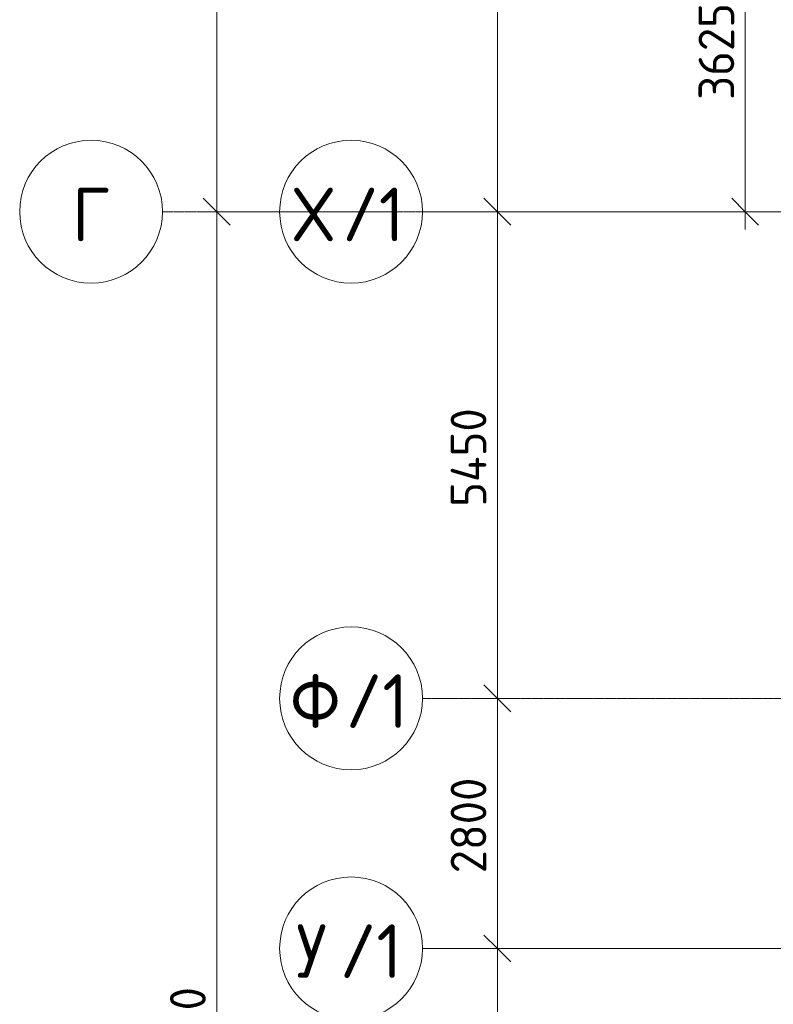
# Model space of a CAD drawing. Header units: millimetres. Extents: x -10358 to 171177, y -7314 to 134351.
# Tile 37 of 256: x -10358 to -1915, y 90424 to 101450. Entities that reach past the tile are written whole.
import ezdxf

# ---------------------------------------------------------------- set-up
doc = ezdxf.new("R2010")
doc.units = ezdxf.units.MM
doc.linetypes.add('4_ Штрихпунктир_ 10 х 2 мм', pattern=[14, 10, -2, 0, -2])
for name, color, linetype, lineweight in [('A-ANNO-DIMS', 7, 'Continuous', 5), ('A-ANNO-DIMS-200', 7, 'Continuous', 5), ('S-GRID', 7, 'Continuous', 5), ('S-GRID-IDEN', 7, 'Continuous', 5)]:
    doc.layers.add(name, color=color, linetype=linetype, lineweight=lineweight)
doc.styles.add('GOST Common_1', font='GOST_Common.ttf', dxfattribs={"height": 600})
doc.styles.add('GOST Common_2', font='GOST_Common.ttf', dxfattribs={"height": 400})
doc.dimstyles.new('2_мм', dxfattribs={"dimscale": 304.8, "dimtxt": 402.285999, "dimasz": 0.984252, "dimexe": 0.656168, "dimexo": 0.984252, "dimgap": 0, "dimtad": 1, "dimdec": 0, "dimdsep": 46, "dimtxsty": 'GOST Common_2', "dimblk1": 'OBLIQUE', "dimblk2": 'OBLIQUE', "dimsah": 1, "dimcen": 0.09, "dimdle": 0.656168, "dimadec": 5, "dimazin": 2, "dimtfac": 1, "dimtdec": 4, "dimtix": 1, "dimtmove": 0, "dimatfit": 3, "dimfxl": 1, "dimtvp": 1, "dimtolj": 1, "dimtzin": 0, "dimarcsym": 2})
doc.dimstyles.new('2_мм_1', dxfattribs={"dimscale": 304.8, "dimtxt": 402.285999, "dimasz": 0.984252, "dimexe": 0.656168, "dimexo": 0.984252, "dimgap": 0, "dimtad": 1, "dimdec": 0, "dimdsep": 46, "dimtxsty": 'GOST Common_2', "dimblk1": 'OBLIQUE', "dimblk2": 'OBLIQUE', "dimsah": 1, "dimcen": 0.09, "dimdle": 0.656168, "dimadec": 5, "dimazin": 2, "dimtfac": 1, "dimtdec": 4, "dimtix": 1, "dimtmove": 1, "dimatfit": 3, "dimfxl": 1, "dimtvp": 1, "dimtolj": 1, "dimtzin": 0, "dimarcsym": 2})
doc.dimstyles.new('2_мм_2', dxfattribs={"dimscale": 304.8, "dimtxt": 402.285999, "dimasz": 0.984252, "dimexe": 0.656168, "dimexo": 0.984252, "dimgap": 0, "dimtad": 1, "dimdec": 0, "dimdsep": 46, "dimtxsty": 'GOST Common_2', "dimblk1": 'OBLIQUE', "dimblk2": 'OBLIQUE', "dimsah": 1, "dimcen": 0.09, "dimdle": 0.656168, "dimadec": 5, "dimazin": 2, "dimtfac": 1, "dimtdec": 4, "dimtix": 1, "dimtmove": 0, "dimatfit": 3, "dimfxl": 1, "dimtvp": 1, "dimtolj": 1, "dimtzin": 0, "dimarcsym": 2})

# ---------------------------------------------------------------- blocks, each defined once
blk = doc.blocks.new('Ось сетки - 8_0 мм-31302-Маркировочный план-схема -1 этажа на отм_-5_600')
at = {"layer": 'S-GRID-IDEN'}
blk.add_circle((0, 0), 4, dxfattribs=at)
blk = doc.blocks.new('DIMBLOCK119-Маркировочный план-схема -1 этажа на отм_-5_600')
at = {"layer": 'A-ANNO-DIMS-200', "lineweight": 25}
for p, q in [((-2230, 102925), (-2380, 103075)), ((-2230, 102925), (-2080, 102775)), ((-2230, 99300), (-2380, 99450)), ((-2230, 99300), (-2080, 99150))]:
    blk.add_line(p, q, dxfattribs=at)
at = {"layer": 'A-ANNO-DIMS-200'}
for p, q in [((-2142, 102925), (-2430, 102925)), ((-2230, 99100), (-2230, 102925)), ((-2230, 102925), (-2142, 102925)), ((-2142, 99300), (-2430, 99300)), ((-2230, 99300), (-2142, 99300))]:
    blk.add_line(p, q, dxfattribs=at)
at = {"layer": 'A-ANNO-DIMS-200', "color": 0, "insert": (-2753, 100553), "char_height": 400, "width": 1341.86, "attachment_point": 1, "rotation": 90, "line_spacing_factor": 1.022761, "style": 'GOST Common_2'}
blk.add_mtext('3625', dxfattribs=at)
blk = doc.blocks.new('_Oblique')
at = {"color": 0, "linetype": 'ByBlock', "lineweight": -2}
blk.add_line((-0.5, -0.5), (0.5, 0.5), dxfattribs=at)
blk = doc.blocks.new('DIMBLOCK128-Маркировочный план-схема -1 этажа на отм_-5_600')
at = {"layer": 'A-ANNO-DIMS-200', "lineweight": 25}
for p, q in [((-5007, 91050), (-5157, 91200)), ((-5007, 91050), (-4857, 90900)), ((-5007, 86850), (-5157, 87000)), ((-5007, 86850), (-4857, 86700))]:
    blk.add_line(p, q, dxfattribs=at)
at = {"layer": 'A-ANNO-DIMS-200'}
for p, q in [((-4919, 91050), (-5207, 91050)), ((-5007, 86850), (-5007, 91050)), ((-5007, 91050), (-4919, 91050)), ((-4919, 86850), (-5207, 86850)), ((-5007, 86850), (-4919, 86850))]:
    blk.add_line(p, q, dxfattribs=at)
at = {"layer": 'A-ANNO-DIMS-200', "color": 0, "insert": (-5530, 88370), "char_height": 400, "width": 1390.95, "attachment_point": 1, "rotation": 90, "line_spacing_factor": 1.022761, "style": 'GOST Common_2'}
blk.add_mtext('4200', dxfattribs=at)
blk = doc.blocks.new('DIMBLOCK129-Маркировочный план-схема -1 этажа на отм_-5_600')
at = {"layer": 'A-ANNO-DIMS-200', "lineweight": 25}
for p, q in [((-5007, 93850), (-5157, 94000)), ((-5007, 93850), (-4857, 93700)), ((-5007, 91050), (-5157, 91200)), ((-5007, 91050), (-4857, 90900))]:
    blk.add_line(p, q, dxfattribs=at)
at = {"layer": 'A-ANNO-DIMS-200'}
for p, q in [((-4919, 93850), (-5207, 93850)), ((-5007, 91050), (-5007, 93850)), ((-5007, 93850), (-4919, 93850)), ((-4919, 91050), (-5207, 91050)), ((-5007, 91050), (-4919, 91050))]:
    blk.add_line(p, q, dxfattribs=at)
at = {"layer": 'A-ANNO-DIMS-200', "color": 0, "insert": (-5530, 91891), "char_height": 400, "width": 1341.86, "attachment_point": 1, "rotation": 90, "line_spacing_factor": 1.022761, "style": 'GOST Common_2'}
blk.add_mtext('2800', dxfattribs=at)
blk = doc.blocks.new('DIMBLOCK130-Маркировочный план-схема -1 этажа на отм_-5_600')
at = {"layer": 'A-ANNO-DIMS-200', "lineweight": 25}
for p, q in [((-5007, 99300), (-5157, 99450)), ((-5007, 99300), (-4857, 99150)), ((-5007, 93850), (-5157, 94000)), ((-5007, 93850), (-4857, 93700))]:
    blk.add_line(p, q, dxfattribs=at)
at = {"layer": 'A-ANNO-DIMS-200'}
for p, q in [((-4919, 99300), (-5207, 99300)), ((-5007, 93850), (-5007, 99300)), ((-5007, 99300), (-4919, 99300)), ((-4919, 93850), (-5207, 93850)), ((-5007, 93850), (-4919, 93850))]:
    blk.add_line(p, q, dxfattribs=at)
at = {"layer": 'A-ANNO-DIMS-200', "color": 0, "insert": (-5530, 95995), "char_height": 400, "width": 1390.95, "attachment_point": 1, "rotation": 90, "line_spacing_factor": 1.022761, "style": 'GOST Common_2'}
blk.add_mtext('5450', dxfattribs=at)
blk = doc.blocks.new('DIMBLOCK131-Маркировочный план-схема -1 этажа на отм_-5_600')
at = {"layer": 'A-ANNO-DIMS-200', "lineweight": 25}
for p, q in [((-5007, 105400), (-5157, 105550)), ((-5007, 105400), (-4857, 105250)), ((-5007, 99300), (-5157, 99450)), ((-5007, 99300), (-4857, 99150))]:
    blk.add_line(p, q, dxfattribs=at)
at = {"layer": 'A-ANNO-DIMS-200'}
for p, q in [((-4919, 105400), (-5207, 105400)), ((-5007, 99300), (-5007, 105400)), ((-5007, 105400), (-4919, 105400)), ((-5007, 102859), (-5007, 102350)), ((-5007, 101616), (-5007, 102859)), ((-4919, 99300), (-5207, 99300)), ((-5007, 99300), (-4919, 99300))]:
    blk.add_line(p, q, dxfattribs=at)
at = {"layer": 'A-ANNO-DIMS-200', "color": 0, "insert": (-5530, 101616), "char_height": 400, "width": 1251.86, "attachment_point": 1, "rotation": 90, "line_spacing_factor": 1.022761, "style": 'GOST Common_2'}
blk.add_mtext('6100', dxfattribs=at)
blk = doc.blocks.new('DIMBLOCK137-Маркировочный план-схема -1 этажа на отм_-5_600')
at = {"layer": 'A-ANNO-DIMS-200', "lineweight": 25}
for p, q in [((-8151, 99300), (-8301, 99450)), ((-8151, 99300), (-8001, 99150)), ((-8151, 80700), (-8301, 80850)), ((-8151, 80700), (-8001, 80550))]:
    blk.add_line(p, q, dxfattribs=at)
at = {"layer": 'A-ANNO-DIMS-200'}
for p, q in [((-8063, 99300), (-8351, 99300)), ((-8151, 80700), (-8151, 99300)), ((-8151, 99300), (-8063, 99300)), ((-8063, 80700), (-8351, 80700)), ((-8151, 80700), (-8063, 80700))]:
    blk.add_line(p, q, dxfattribs=at)
at = {"layer": 'A-ANNO-DIMS-200', "color": 0, "insert": (-8674, 89339), "char_height": 400, "width": 1587.33, "attachment_point": 1, "rotation": 90, "line_spacing_factor": 1.022761, "style": 'GOST Common_2'}
blk.add_mtext('18600', dxfattribs=at)
blk = doc.blocks.new('DIMBLOCK138-Маркировочный план-схема -1 этажа на отм_-5_600')
at = {"layer": 'A-ANNO-DIMS-200'}
for p, q in [((-8151, 99300), (-8151, 125700)), ((-8063, 125500), (-8351, 125500)), ((-8151, 125500), (-8063, 125500)), ((-8063, 99300), (-8351, 99300)), ((-8151, 99300), (-8063, 99300))]:
    blk.add_line(p, q, dxfattribs=at)
at = {"layer": 'A-ANNO-DIMS-200', "lineweight": 25}
for p, q in [((-8151, 125500), (-8301, 125650)), ((-8151, 125500), (-8001, 125350)), ((-8151, 99300), (-8301, 99450)), ((-8151, 99300), (-8001, 99150))]:
    blk.add_line(p, q, dxfattribs=at)
at = {"layer": 'A-ANNO-DIMS-200', "color": 0, "insert": (-8674, 111701), "char_height": 400, "width": 1677.33, "attachment_point": 1, "rotation": 90, "line_spacing_factor": 1.022761, "style": 'GOST Common_2'}
blk.add_mtext('26200', dxfattribs=at)
blk = doc.blocks.new('DIMBLOCK290-Маркировочный план-схема -1 этажа на отм_-5_600')
at = {"layer": 'A-ANNO-DIMS-200', "lineweight": 25}
for p, q in [((-2230, 102925), (-2380, 103075)), ((-2230, 102925), (-2080, 102775)), ((-2230, 99300), (-2380, 99450)), ((-2230, 99300), (-2080, 99150))]:
    blk.add_line(p, q, dxfattribs=at)
at = {"layer": 'A-ANNO-DIMS-200'}
for p, q in [((-2142, 102925), (-2430, 102925)), ((-2230, 99100), (-2230, 102925)), ((-2230, 102925), (-2142, 102925)), ((-2142, 99300), (-2430, 99300)), ((-2230, 99300), (-2142, 99300))]:
    blk.add_line(p, q, dxfattribs=at)
at = {"layer": 'A-ANNO-DIMS-200', "color": 0, "insert": (-2753, 100553), "char_height": 400, "width": 1341.86, "attachment_point": 1, "rotation": 90, "line_spacing_factor": 1.022761, "style": 'GOST Common_2'}
blk.add_mtext('3625', dxfattribs=at)
blk = doc.blocks.new('DIMBLOCK299-Маркировочный план-схема -1 этажа на отм_-5_600')
at = {"layer": 'A-ANNO-DIMS-200', "lineweight": 25}
for p, q in [((-5007, 91050), (-5157, 91200)), ((-5007, 91050), (-4857, 90900)), ((-5007, 86850), (-5157, 87000)), ((-5007, 86850), (-4857, 86700))]:
    blk.add_line(p, q, dxfattribs=at)
at = {"layer": 'A-ANNO-DIMS-200'}
for p, q in [((-4919, 91050), (-5207, 91050)), ((-5007, 86850), (-5007, 91050)), ((-5007, 91050), (-4919, 91050)), ((-4919, 86850), (-5207, 86850)), ((-5007, 86850), (-4919, 86850))]:
    blk.add_line(p, q, dxfattribs=at)
at = {"layer": 'A-ANNO-DIMS-200', "color": 0, "insert": (-5530, 88370), "char_height": 400, "width": 1390.95, "attachment_point": 1, "rotation": 90, "line_spacing_factor": 1.022761, "style": 'GOST Common_2'}
blk.add_mtext('4200', dxfattribs=at)
blk = doc.blocks.new('DIMBLOCK300-Маркировочный план-схема -1 этажа на отм_-5_600')
at = {"layer": 'A-ANNO-DIMS-200', "lineweight": 25}
for p, q in [((-5007, 93850), (-5157, 94000)), ((-5007, 93850), (-4857, 93700)), ((-5007, 91050), (-5157, 91200)), ((-5007, 91050), (-4857, 90900))]:
    blk.add_line(p, q, dxfattribs=at)
at = {"layer": 'A-ANNO-DIMS-200'}
for p, q in [((-4919, 93850), (-5207, 93850)), ((-5007, 91050), (-5007, 93850)), ((-5007, 93850), (-4919, 93850)), ((-4919, 91050), (-5207, 91050)), ((-5007, 91050), (-4919, 91050))]:
    blk.add_line(p, q, dxfattribs=at)
at = {"layer": 'A-ANNO-DIMS-200', "color": 0, "insert": (-5530, 91891), "char_height": 400, "width": 1341.86, "attachment_point": 1, "rotation": 90, "line_spacing_factor": 1.022761, "style": 'GOST Common_2'}
blk.add_mtext('2800', dxfattribs=at)
blk = doc.blocks.new('DIMBLOCK301-Маркировочный план-схема -1 этажа на отм_-5_600')
at = {"layer": 'A-ANNO-DIMS-200', "lineweight": 25}
for p, q in [((-5007, 99300), (-5157, 99450)), ((-5007, 99300), (-4857, 99150)), ((-5007, 93850), (-5157, 94000)), ((-5007, 93850), (-4857, 93700))]:
    blk.add_line(p, q, dxfattribs=at)
at = {"layer": 'A-ANNO-DIMS-200'}
for p, q in [((-4919, 99300), (-5207, 99300)), ((-5007, 93850), (-5007, 99300)), ((-5007, 99300), (-4919, 99300)), ((-4919, 93850), (-5207, 93850)), ((-5007, 93850), (-4919, 93850))]:
    blk.add_line(p, q, dxfattribs=at)
at = {"layer": 'A-ANNO-DIMS-200', "color": 0, "insert": (-5530, 95995), "char_height": 400, "width": 1390.95, "attachment_point": 1, "rotation": 90, "line_spacing_factor": 1.022761, "style": 'GOST Common_2'}
blk.add_mtext('5450', dxfattribs=at)
blk = doc.blocks.new('DIMBLOCK302-Маркировочный план-схема -1 этажа на отм_-5_600')
at = {"layer": 'A-ANNO-DIMS-200', "lineweight": 25}
for p, q in [((-5007, 105400), (-5157, 105550)), ((-5007, 105400), (-4857, 105250)), ((-5007, 99300), (-5157, 99450)), ((-5007, 99300), (-4857, 99150))]:
    blk.add_line(p, q, dxfattribs=at)
at = {"layer": 'A-ANNO-DIMS-200'}
for p, q in [((-4919, 105400), (-5207, 105400)), ((-5007, 99300), (-5007, 105400)), ((-5007, 105400), (-4919, 105400)), ((-5007, 102859), (-5007, 102350)), ((-5007, 101616), (-5007, 102859)), ((-4919, 99300), (-5207, 99300)), ((-5007, 99300), (-4919, 99300))]:
    blk.add_line(p, q, dxfattribs=at)
at = {"layer": 'A-ANNO-DIMS-200', "color": 0, "insert": (-5530, 101616), "char_height": 400, "width": 1251.86, "attachment_point": 1, "rotation": 90, "line_spacing_factor": 1.022761, "style": 'GOST Common_2'}
blk.add_mtext('6100', dxfattribs=at)
blk = doc.blocks.new('DIMBLOCK308-Маркировочный план-схема -1 этажа на отм_-5_600')
at = {"layer": 'A-ANNO-DIMS-200', "lineweight": 25}
for p, q in [((-8151, 99300), (-8301, 99450)), ((-8151, 99300), (-8001, 99150)), ((-8151, 80700), (-8301, 80850)), ((-8151, 80700), (-8001, 80550))]:
    blk.add_line(p, q, dxfattribs=at)
at = {"layer": 'A-ANNO-DIMS-200'}
for p, q in [((-6146, 99300), (-8351, 99300)), ((-8151, 80700), (-8151, 99300)), ((-8151, 99300), (-6146, 99300)), ((-8063, 80700), (-8351, 80700)), ((-8151, 80700), (-8063, 80700))]:
    blk.add_line(p, q, dxfattribs=at)
at = {"layer": 'A-ANNO-DIMS-200', "color": 0, "insert": (-8674, 89339), "char_height": 400, "width": 1587.33, "attachment_point": 1, "rotation": 90, "line_spacing_factor": 1.022761, "style": 'GOST Common_2'}
blk.add_mtext('18600', dxfattribs=at)
blk = doc.blocks.new('DIMBLOCK309-Маркировочный план-схема -1 этажа на отм_-5_600')
at = {"layer": 'A-ANNO-DIMS-200'}
for p, q in [((-8151, 99300), (-8151, 125700)), ((-8063, 125500), (-8351, 125500)), ((-8151, 125500), (-8063, 125500)), ((-6146, 99300), (-8351, 99300)), ((-8151, 99300), (-6146, 99300))]:
    blk.add_line(p, q, dxfattribs=at)
at = {"layer": 'A-ANNO-DIMS-200', "lineweight": 25}
for p, q in [((-8151, 125500), (-8301, 125650)), ((-8151, 125500), (-8001, 125350)), ((-8151, 99300), (-8301, 99450)), ((-8151, 99300), (-8001, 99150))]:
    blk.add_line(p, q, dxfattribs=at)
at = {"layer": 'A-ANNO-DIMS-200', "color": 0, "insert": (-8674, 111701), "char_height": 400, "width": 1677.33, "attachment_point": 1, "rotation": 90, "line_spacing_factor": 1.022761, "style": 'GOST Common_2'}
blk.add_mtext('26200', dxfattribs=at)

msp = doc.modelspace()

# ---------------------------------------------------------------- linework, layer by layer
at = {"layer": 'S-GRID', "linetype": '4_ Штрихпунктир_ 10 х 2 мм'}
for p, q in [((155261.4, 99300), (-8758.4, 99300)), ((152245.9, 99300), (-5845.9, 99300)), ((152701.2, 99300), (-5845.9, 99300)), ((27370.3, 93850), (-5845.9, 93850)), ((152245.9, 91050), (-5845.9, 91050)), ((152197.5, 91050), (-5845.9, 91050))]:
    msp.add_line(p, q, dxfattribs=at)

# ---------------------------------------------------------------- block references
at = {"layer": 'S-GRID-IDEN', "xscale": 199.9999999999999, "yscale": 199.9999999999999, "zscale": 199.9999999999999, "rotation": 89.99999999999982}
for p in [(-9558.4, 99300), (-6645.9, 99300), (-6645.9, 93850), (-6645.9, 91050)]:
    msp.add_blockref('Ось сетки - 8_0 мм-31302-Маркировочный план-схема -1 этажа на отм_-5_600', p, dxfattribs=at)

# ---------------------------------------------------------------- texts
at = {"layer": 'S-GRID-IDEN', "char_height": 600, "attachment_point": 1, "style": 'GOST Common_1'}
for s, insert, width in [('\\fGOST Common|b0|i0|c204|p34|;Г', (-9771.2, 99569.1), 513.08), ('\\fGOST Common|b0|i0|c204|p34|;Х', (-7288.7, 99569.1), 657.384), ('/1', (-6746.3, 99569.1), 897.89), ('/1', (-6706.9, 94119.1), 897.89), ('\\fGOST Common|b0|i0|c204|p34|;Ф', (-7328.7, 94119.1), 753.586), ('\\fGOST Common|b0|i0|c204|p34|;У', (-7262.7, 91319.1), 593.249), ('/1', (-6773.2, 91319.1), 897.89)]:
    msp.add_mtext(s, dxfattribs=dict(at, insert=insert, width=width))

# ---------------------------------------------------------------- dimensions: what is measured, and where the dimension line sits
at = {"layer": 'A-ANNO-DIMS'}
for base, p1, p2, dimstyle, override, picture, middle in [((-8151.1, 125500), (-8363.2, 99300), (-8363.2, 125500), '2_мм', {"dimpost": '<>', "dimfxl": 26200}, 'DIMBLOCK138-Маркировочный план-схема -1 этажа на отм_-5_600', (-8351.1, 112400)), ((-8151.1, 125500), (-5845.9, 99300), (-8363.2, 125500), '2_мм_2', {"dimpost": '<>', "dimfxl": 26320.658649}, 'DIMBLOCK309-Маркировочный план-схема -1 этажа на отм_-5_600', (-8351.1, 112400)), ((-2229.8, 102925), (-2442, 99300), (-2442, 102925), '2_мм', {"dimpost": '<>', "dimfxl": 3625}, 'DIMBLOCK119-Маркировочный план-схема -1 этажа на отм_-5_600', (-2429.8, 101112.5)), ((-2229.8, 102925), (-2442, 99300), (-2442, 102925), '2_мм_2', {"dimpost": '<>', "dimfxl": 3625}, 'DIMBLOCK290-Маркировочный план-схема -1 этажа на отм_-5_600', (-2429.8, 101112.5)), ((-8151.1, 99300), (-8363.2, 80700), (-8363.2, 99300), '2_мм', {"dimpost": '<>', "dimfxl": 18600}, 'DIMBLOCK137-Маркировочный план-схема -1 этажа на отм_-5_600', (-8351.1, 90000)), ((-8151.1, 99300), (-8363.2, 80700), (-5845.9, 99300), '2_мм_2', {"dimpost": '<>', "dimfxl": 18769.578358}, 'DIMBLOCK308-Маркировочный план-схема -1 этажа на отм_-5_600', (-8351.1, 90000)), ((-5007.2, 99300), (-5219.4, 93850), (-5219.4, 99300), '2_мм', {"dimpost": '<>', "dimfxl": 5450}, 'DIMBLOCK130-Маркировочный план-схема -1 этажа на отм_-5_600', (-5207.2, 96575)), ((-5007.2, 99300), (-5219.4, 93850), (-5219.4, 99300), '2_мм_2', {"dimpost": '<>', "dimfxl": 5450}, 'DIMBLOCK301-Маркировочный план-схема -1 этажа на отм_-5_600', (-5207.2, 96575)), ((-5007.2, 93850), (-5219.4, 91050), (-5219.4, 93850), '2_мм', {"dimpost": '<>', "dimfxl": 2800}, 'DIMBLOCK129-Маркировочный план-схема -1 этажа на отм_-5_600', (-5207.2, 92450)), ((-5007.2, 93850), (-5219.4, 91050), (-5219.4, 93850), '2_мм_2', {"dimpost": '<>', "dimfxl": 2800}, 'DIMBLOCK300-Маркировочный план-схема -1 этажа на отм_-5_600', (-5207.2, 92450)), ((-5007.2, 91050), (-5219.4, 86850), (-5219.4, 91050), '2_мм', {"dimpost": '<>', "dimfxl": 4200}, 'DIMBLOCK128-Маркировочный план-схема -1 этажа на отм_-5_600', (-5207.2, 88950)), ((-5007.2, 91050), (-5219.4, 86850), (-5219.4, 91050), '2_мм_2', {"dimpost": '<>', "dimfxl": 4200}, 'DIMBLOCK299-Маркировочный план-схема -1 этажа на отм_-5_600', (-5207.2, 88950))]:
    dim = msp.add_linear_dim(base=base, p1=p1, p2=p2, angle=90, dimstyle=dimstyle, override=override, dxfattribs=at)
    dim.commit()
    dim.dimension.update_dxf_attribs({"geometry": picture, "text_midpoint": middle})
for picture in ['DIMBLOCK131-Маркировочный план-схема -1 этажа на отм_-5_600', 'DIMBLOCK302-Маркировочный план-схема -1 этажа на отм_-5_600']:
    dim = msp.add_linear_dim(base=(-5007.2, 105400), p1=(-5219.4, 99300), p2=(-5219.4, 105400), angle=90, dimstyle='2_мм_1', override={"dimpost": '<>', "dimfxl": 6100}, dxfattribs=at)
    dim.commit()
    dim.dimension.update_dxf_attribs({"geometry": picture, "text_midpoint": (-5263.3, 102242), "dimtype": 160, "text_rotation": 90})

doc.saveas('drawing.dxf')
